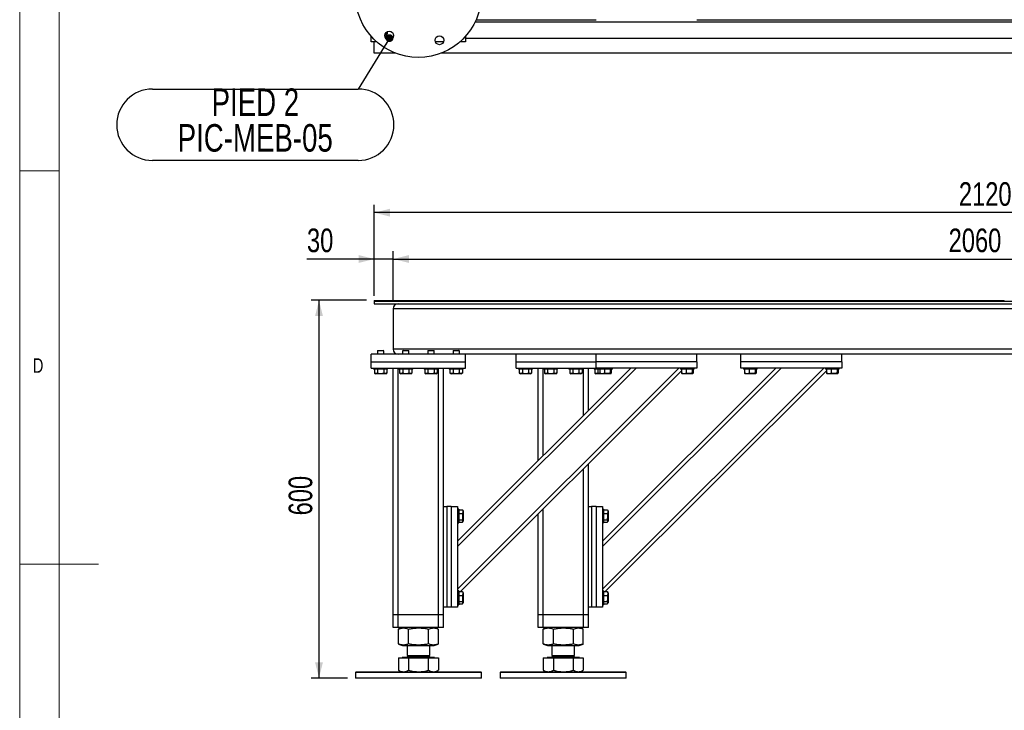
# Model space of a CAD drawing. Header units: millimetres. Extents: x 5 to 589, y 5 to 415.
# Tile 2 of 45: x 5 to 130, y 191 to 279. Entities that reach past the tile are written whole.
import ezdxf

# ---------------------------------------------------------------- set-up
doc = ezdxf.new("R2010")
doc.units = ezdxf.units.MM
doc.layers.add('COTES', color=1, linetype='Continuous')
doc.layers.add('NOTES', color=6, linetype='Continuous')
doc.layers.add('TRAIT-FORT', color=4, linetype='Continuous', lineweight=25)
doc.styles.add('SLDTEXTSTYLE0', font='TXT', dxfattribs={"width": 0.75})
doc.dimstyles.new('SLDDIMSTYLE0', dxfattribs={"dimtxt": 3, "dimasz": 2, "dimexe": 0, "dimexo": 0.0625, "dimgap": 0.75, "dimtad": 1, "dimlfac": 12.5, "dimrnd": 1e-09, "dimzin": 12, "dimdsep": 46, "dimtxsty": 'SLDTEXTSTYLE0', "dimsah": 1, "dimcen": 0.09, "dimadec": 0, "dimazin": 3, "dimtfac": 1, "dimtmove": 0, "dimatfit": 0, "dimfxl": 0, "dimfrac": 2, "dimtolj": 1, "dimtzin": 12, "dimarcsym": 0})
doc.dimstyles.new('SLDDIMSTYLE1', dxfattribs={"dimtxt": 3, "dimasz": 2, "dimexe": 0, "dimexo": 0.0625, "dimgap": 0.75, "dimtad": 1, "dimlfac": 12.5, "dimrnd": 1e-09, "dimzin": 12, "dimdsep": 46, "dimtxsty": 'SLDTEXTSTYLE0', "dimsah": 1, "dimcen": 0.09, "dimadec": 0, "dimazin": 3, "dimtfac": 1, "dimtofl": 0, "dimtmove": 0, "dimatfit": 3, "dimfxl": 0, "dimfrac": 2, "dimtolj": 1, "dimtzin": 12, "dimarcsym": 0})
doc.dimstyles.new('SLDDIMSTYLE2', dxfattribs={"dimtxt": 0.18, "dimasz": 1, "dimexe": 0, "dimexo": 0.0625, "dimgap": 0, "dimtad": 0, "dimtih": 1, "dimtoh": 1, "dimdec": 0, "dimrnd": 1e-09, "dimzin": 0, "dimdsep": 46, "dimtxsty": 'Standard', "dimblk1": 'DOT', "dimblk2": 'DOT', "dimsah": 1, "dimcen": 0.09, "dimadec": 0, "dimazin": 0, "dimtfac": 1, "dimtdec": 0, "dimtofl": 0, "dimtmove": 0, "dimatfit": 3, "dimldrblk": 'DOT', "dimfxl": 0, "dimfrac": 2, "dimtolj": 1, "dimtzin": 0, "dimarcsym": 0})

# ---------------------------------------------------------------- blocks, each defined once
blk = doc.blocks.new('_D')
at = {"layer": 'COTES', "color": 1}
for p, q in [((50.03, 244.41), (50.03, 249.78)), ((52.43, 243.45), (52.43, 249.78)), ((50.03, 248.78), (41.48, 248.78)), ((52.43, 248.78), (50.03, 248.78)), ((52.43, 248.78), (55.43, 248.78))]:
    blk.add_line(p, q, dxfattribs=at)
for points in [[(50.03, 248.78), (48.03, 249.28), (48.03, 248.28)], [(52.43, 248.78), (54.43, 248.28), (54.43, 249.28)]]:
    blk.add_solid(points, dxfattribs=at)
at = {"layer": 'COTES', "color": 1, "insert": (41.48, 252.65), "char_height": 3, "attachment_point": 1, "style": 'SLDTEXTSTYLE0'}
blk.add_mtext('30', dxfattribs=at)
blk = doc.blocks.new('_D_1')
at = {"layer": 'COTES', "color": 1}
for p, q in [((52.43, 243.45), (52.43, 249.78)), ((217.23, 243.45), (217.23, 249.78)), ((52.43, 248.78), (217.23, 248.78))]:
    blk.add_line(p, q, dxfattribs=at)
for points in [[(52.43, 248.78), (54.43, 248.28), (54.43, 249.28)], [(217.23, 248.78), (215.23, 249.28), (215.23, 248.28)]]:
    blk.add_solid(points, dxfattribs=at)
at = {"layer": 'COTES', "color": 1, "char_height": 3, "attachment_point": 1, "style": 'SLDTEXTSTYLE0'}
for s, insert in [('2060', (122.96, 252.65)), ('CADRE', (132.95, 252.65))]:
    blk.add_mtext(s, dxfattribs=dict(at, insert=insert))
blk = doc.blocks.new('_D_3')
at = {"layer": 'COTES', "color": 1}
for p, q in [((50.03, 244.09), (50.03, 255.67)), ((219.63, 244.09), (219.63, 255.67)), ((219.63, 254.67), (50.03, 254.67))]:
    blk.add_line(p, q, dxfattribs=at)
for points in [[(50.03, 254.67), (52.03, 254.17), (52.03, 255.17)], [(219.63, 254.67), (217.63, 255.17), (217.63, 254.17)]]:
    blk.add_solid(points, dxfattribs=at)
at = {"layer": 'COTES', "color": 1, "char_height": 3, "attachment_point": 1, "style": 'SLDTEXTSTYLE0'}
for s, insert in [('2120', (124.26, 258.54)), ('TOLES', (134.25, 258.54))]:
    blk.add_mtext(s, dxfattribs=dict(at, insert=insert))
blk = doc.blocks.new('_D_4')
at = {"layer": 'COTES', "color": 1}
for p, q in [((49.03, 243.53), (42.01, 243.53)), ((43.01, 195.53), (43.01, 243.53)), ((46.63, 195.53), (42.01, 195.53))]:
    blk.add_line(p, q, dxfattribs=at)
for points in [[(43.01, 243.53), (42.51, 241.53), (43.51, 241.53)], [(43.01, 195.53), (43.51, 197.53), (42.51, 197.53)]]:
    blk.add_solid(points, dxfattribs=at)
at = {"layer": 'COTES', "color": 1, "insert": (39.15, 216.2), "char_height": 3, "attachment_point": 1, "rotation": 90, "style": 'SLDTEXTSTYLE0'}
blk.add_mtext('600', dxfattribs=at)
blk = doc.blocks.new('SW_NOTE_7')
at = {"layer": 'NOTES', "color": 0}
for p, q in [((-26.12, 0), (0, 0)), ((0, -9.07), (-26.12, -9.07))]:
    blk.add_line(p, q, dxfattribs=at)
for centre, start, end in [((-26.12, -4.54), 90, 270), ((0, -4.54), 270, 90)]:
    blk.add_arc(centre, 4.54, start, end, dxfattribs=at)
at = {"layer": 'NOTES', "color": 0, "char_height": 3.5, "attachment_point": 2, "style": 'SLDTEXTSTYLE0'}
for s, insert in [('PIED 2', (-13.05, 0.07)), ('PIC-MEB-05', (-13.07, -4.46))]:
    blk.add_mtext(s, dxfattribs=dict(at, insert=insert))
blk = doc.blocks.new('_Dot')
at = {"color": 0, "linetype": 'ByBlock', "lineweight": -2}
blk.add_line((-0.5, 0), (-1, 0), dxfattribs=at)
at = {"color": 0, "linetype": 'ByBlock', "const_width": 0.5}
blk.add_lwpolyline([(-0.25, 0, 1), (0.25, 0, 1)], format="xyb", close=True, dxfattribs=at)

msp = doc.modelspace()

# ---------------------------------------------------------------- linework, layer by layer
at = {"color": 7, "linetype": 'Continuous', "lineweight": 18}
for p, q in [((5, 415), (5, 5)), ((10, 410), (10, 10)), ((10, 260), (5, 260)), ((5, 210), (15, 210))]:
    msp.add_line(p, q, dxfattribs=at)
at = {"layer": 'TRAIT-FORT', "color": 4, "linetype": 'Continuous', "lineweight": 25}
for p, q in [((131.64401, 278.87318), (62.81197, 278.87318)), ((62.96011, 279.19318), (78.18799, 279.19318)), ((90.98799, 279.19318), (131.49587, 279.19318)), ((49.62799, 276.39318), (49.62799, 277.10168)), ((50.33649, 276.39318), (49.62799, 276.39318)), ((50.02799, 274.95286), (50.02799, 276.39318)), ((58.82851, 276.39318), (57.77093, 276.39318)), ((61.62799, 276.39318), (60.91949, 276.39318)), ((61.62799, 277.10168), (61.62799, 276.39318)), ((132.82799, 276.79318), (61.62799, 276.79318)), ((52.68832, 274.95286), (50.02799, 274.95286)), ((135.88832, 274.95286), (58.56766, 274.95286)), ((50.02785, 243.52834), (130.02785, 243.52834)), ((50.02785, 243.52834), (50.02785, 243.40834)), ((50.02785, 243.40834), (130.02785, 243.40834)), ((50.02785, 243.40834), (50.02785, 243.08834)), ((50.02785, 243.40834), (138.8279, 243.40834)), ((50.02785, 243.08834), (138.8279, 243.08834)), ((130.02785, 243.40834), (130.02785, 243.52834)), ((52.42776, 242.44834), (52.42776, 237.32834)), ((217.22817, 242.44834), (52.42776, 242.44834)), ((49.62807, 235.72834), (49.62807, 236.68834)), ((61.6282, 236.68834), (49.62807, 236.68834)), ((50.48379, 237.16834), (50.42824, 237.11234)), ((50.42824, 237.11234), (50.42824, 236.68834)), ((51.2278, 237.11234), (50.42824, 237.11234)), ((50.48379, 237.16834), (51.17226, 237.16834)), ((51.2278, 237.11234), (51.17226, 237.16834)), ((51.2278, 236.68834), (51.2278, 237.11234)), ((217.22817, 237.32834), (52.42776, 237.32834)), ((52.98806, 236.69336), (52.98806, 236.68834)), ((53.68386, 237.16834), (53.62771, 237.11234)), ((53.62771, 237.11234), (53.62771, 236.68834)), ((54.42788, 237.11234), (53.62771, 237.11234)), ((53.68386, 237.16834), (54.37173, 237.16834)), ((54.42788, 237.11234), (54.37173, 237.16834)), ((54.42788, 236.68834), (54.42788, 237.11234)), ((56.88393, 237.16834), (56.82778, 237.11234)), ((56.82778, 237.11234), (56.82778, 236.68834)), ((57.62795, 237.11234), (56.82778, 237.11234)), ((56.88393, 237.16834), (57.5718, 237.16834)), ((57.62795, 237.11234), (57.5718, 237.16834)), ((57.62795, 236.68834), (57.62795, 237.11234)), ((60.08401, 237.16834), (60.02785, 237.11234)), ((60.02785, 237.11234), (60.02785, 236.68834)), ((60.82802, 237.11234), (60.02785, 237.11234)), ((60.08401, 237.16834), (60.77187, 237.16834)), ((60.82802, 237.11234), (60.77187, 237.16834)), ((60.82802, 236.68834), (60.82802, 237.11234)), ((78.18825, 236.68834), (61.6282, 236.68834)), ((61.6282, 235.72834), (61.6282, 236.68834)), ((68.02773, 235.72834), (68.02773, 236.68834)), ((90.98794, 236.68834), (78.18825, 236.68834)), ((78.18825, 235.72834), (78.18825, 236.68834)), ((132.82815, 236.68834), (90.98794, 236.68834)), ((90.98794, 235.72834), (90.98794, 236.68834)), ((96.58791, 235.72834), (96.58791, 236.68834)), ((109.38821, 235.72834), (109.38821, 236.68834)), ((49.62807, 234.92834), (49.62807, 235.72834)), ((49.62807, 235.72834), (61.6282, 235.72834)), ((61.6282, 234.92834), (61.6282, 235.72834)), ((68.02773, 235.72834), (78.18825, 235.72834)), ((68.02773, 234.92834), (68.02773, 235.72834)), ((90.98794, 235.72834), (78.18825, 235.72834)), ((78.18825, 234.92834), (78.18825, 235.72834)), ((90.98794, 235.72834), (90.98794, 234.92834)), ((96.58791, 234.92834), (96.58791, 235.72834)), ((109.38821, 235.72834), (96.58791, 235.72834)), ((109.38821, 235.72834), (109.38821, 234.92834)), ((49.62807, 234.92834), (61.6282, 234.92834)), ((49.9479, 234.92834), (49.9479, 234.76834)), ((51.70815, 234.76834), (49.9479, 234.76834)), ((50.0425, 234.76834), (50.0425, 234.2887)), ((50.0425, 234.2887), (50.18227, 234.20834)), ((51.47378, 234.20834), (50.18227, 234.20834)), ((50.43557, 234.76834), (50.43557, 234.2887)), ((51.22048, 234.76834), (51.22048, 234.2887)), ((51.47378, 234.20834), (51.61294, 234.2887)), ((51.61294, 234.76834), (51.61294, 234.2887)), ((51.70815, 234.76834), (51.70815, 234.92834)), ((52.42776, 203.56834), (52.42776, 234.92834)), ((53.06801, 203.56834), (53.06801, 234.92834)), ((53.14797, 234.92834), (53.14797, 234.76834)), ((54.90822, 234.76834), (53.14797, 234.76834)), ((53.24258, 234.76834), (53.24258, 234.2887)), ((53.24258, 234.2887), (53.38174, 234.20834)), ((54.67385, 234.20834), (53.38174, 234.20834)), ((53.63564, 234.76834), (53.63564, 234.2887)), ((54.42055, 234.76834), (54.42055, 234.2887)), ((54.67385, 234.20834), (54.81301, 234.2887)), ((54.81301, 234.76834), (54.81301, 234.2887)), ((54.90822, 234.76834), (54.90822, 234.92834)), ((56.34804, 234.92834), (56.34804, 234.76834)), ((58.10769, 234.76834), (56.34804, 234.76834)), ((56.44265, 234.76834), (56.44265, 234.2887)), ((56.44265, 234.2887), (56.58181, 234.20834)), ((57.87392, 234.20834), (56.58181, 234.20834)), ((56.8351, 234.76834), (56.8351, 234.2887)), ((57.62063, 234.76834), (57.62063, 234.2887)), ((57.87392, 234.20834), (58.01308, 234.2887)), ((58.01308, 234.76834), (58.01308, 234.2887)), ((58.10769, 234.76834), (58.10769, 234.92834)), ((58.18825, 203.56834), (58.18825, 234.92834)), ((58.8279, 217.32834), (58.8279, 234.92834)), ((59.54812, 234.92834), (59.54812, 234.76834)), ((61.30776, 234.76834), (59.54812, 234.76834)), ((59.64272, 234.76834), (59.64272, 234.2887)), ((59.64272, 234.2887), (59.78188, 234.20834)), ((61.074, 234.20834), (59.78188, 234.20834)), ((60.03518, 234.76834), (60.03518, 234.2887)), ((60.58816, 212.23774), (83.27859, 234.92834)), ((60.58816, 206.80716), (88.70888, 234.92834)), ((60.58816, 212.91656), (82.59988, 234.92834)), ((60.8207, 234.76834), (60.8207, 234.2887)), ((60.96718, 206.50752), (89.04885, 234.58932)), ((61.074, 234.20834), (61.21316, 234.2887)), ((61.21316, 234.76834), (61.21316, 234.2887)), ((61.30776, 234.76834), (61.30776, 234.92834)), ((68.02773, 234.92834), (78.18825, 234.92834)), ((68.34817, 234.92834), (68.34817, 234.76834)), ((70.10781, 234.76834), (68.34817, 234.76834)), ((68.44277, 234.76834), (68.44277, 234.2887)), ((68.44277, 234.2887), (68.58193, 234.20834)), ((69.87405, 234.20834), (68.58193, 234.20834)), ((68.83523, 234.76834), (68.83523, 234.2887)), ((69.62075, 234.76834), (69.62075, 234.2887)), ((69.87405, 234.20834), (70.01321, 234.2887)), ((70.01321, 234.76834), (70.01321, 234.2887)), ((70.10781, 234.76834), (70.10781, 234.92834)), ((70.82802, 223.15656), (70.82802, 234.92834)), ((71.46828, 223.79656), (71.46828, 234.92834)), ((71.54824, 234.92834), (71.54824, 234.76834)), ((73.30788, 234.76834), (71.54824, 234.76834)), ((71.64284, 234.76834), (71.64284, 234.2887)), ((71.64284, 234.2887), (71.782, 234.20834)), ((73.07412, 234.20834), (71.782, 234.20834)), ((72.0353, 234.76834), (72.0353, 234.2887)), ((72.82082, 234.76834), (72.82082, 234.2887)), ((73.07412, 234.20834), (73.21328, 234.2887)), ((73.21328, 234.76834), (73.21328, 234.2887)), ((73.30788, 234.76834), (73.30788, 234.92834)), ((74.7477, 234.92834), (74.7477, 234.76834)), ((76.50796, 234.76834), (74.74831, 234.76834)), ((74.84292, 234.76834), (74.84292, 234.2887)), ((74.84292, 234.2887), (74.98208, 234.20834)), ((76.27419, 234.20834), (74.98208, 234.20834)), ((75.23537, 234.76834), (75.23537, 234.2887)), ((76.02029, 234.76834), (76.02029, 234.2887)), ((76.27419, 234.20834), (76.41335, 234.2887)), ((76.41335, 234.76834), (76.41335, 234.2887)), ((76.50796, 234.76834), (76.50796, 234.92834)), ((76.58791, 228.91656), (76.58791, 234.92834)), ((77.22817, 229.55656), (77.22817, 234.92834)), ((77.94778, 234.92834), (77.94778, 234.76834)), ((78.50808, 234.76834), (77.94778, 234.76834)), ((78.04299, 234.76834), (78.04299, 234.2887)), ((78.04299, 234.2887), (78.18215, 234.20834)), ((78.74184, 234.20834), (78.18215, 234.20834)), ((90.98794, 234.92834), (78.18825, 234.92834)), ((78.43545, 234.76834), (78.43545, 234.2887)), ((78.50808, 234.92834), (78.50808, 234.76834)), ((79.22585, 234.76834), (78.50808, 234.76834)), ((78.64907, 234.76834), (78.64907, 234.2887)), ((78.69546, 234.23518), (78.74184, 234.20834)), ((78.97072, 234.20834), (78.74184, 234.20834)), ((80.03396, 234.20834), (78.97072, 234.20834)), ((78.98781, 206.80716), (107.10915, 234.92834)), ((78.98781, 212.91656), (100.99953, 234.92834)), ((78.98781, 212.23774), (101.67885, 234.92834)), ((80.26772, 234.76834), (79.22585, 234.76834)), ((79.24843, 234.76834), (79.24843, 234.2887)), ((79.36745, 206.50752), (107.44912, 234.58932)), ((79.98757, 234.76834), (79.98757, 234.2887)), ((80.03396, 234.20834), (80.08034, 234.23518)), ((80.12673, 234.76834), (80.12673, 234.2887)), ((80.26772, 234.76834), (80.26772, 234.92834)), ((88.90786, 234.92834), (88.90786, 234.76834)), ((89.62563, 234.76834), (88.90786, 234.76834)), ((89.04885, 234.76834), (89.04885, 234.2887)), ((89.09524, 234.23518), (89.14223, 234.20834)), ((89.37051, 234.20834), (89.14223, 234.20834)), ((90.43374, 234.20834), (89.37051, 234.20834)), ((90.66811, 234.76834), (89.62563, 234.76834)), ((89.64822, 234.76834), (89.64822, 234.2887)), ((90.38735, 234.76834), (90.38735, 234.2887)), ((90.43374, 234.20834), (90.48073, 234.23518)), ((90.52712, 234.76834), (90.52712, 234.2887)), ((90.66811, 234.76834), (90.66811, 234.92834)), ((109.38821, 234.92834), (96.58791, 234.92834)), ((96.90774, 234.92834), (96.90774, 234.76834)), ((97.62551, 234.76834), (96.90774, 234.76834)), ((97.04873, 234.76834), (97.04873, 234.2887)), ((97.09572, 234.23518), (97.14211, 234.20834)), ((97.37038, 234.20834), (97.14211, 234.20834)), ((98.43423, 234.20834), (97.37038, 234.20834)), ((98.66799, 234.76834), (97.62551, 234.76834)), ((97.64809, 234.76834), (97.64809, 234.2887)), ((98.38723, 234.76834), (98.38723, 234.2887)), ((98.43423, 234.20834), (98.48061, 234.23518)), ((98.527, 234.76834), (98.527, 234.2887)), ((98.66799, 234.76834), (98.66799, 234.92834)), ((107.30813, 234.92834), (107.30813, 234.76834)), ((108.02529, 234.76834), (107.30813, 234.76834)), ((107.44912, 234.76834), (107.44912, 234.2887)), ((107.49551, 234.23518), (107.54189, 234.20834)), ((107.77077, 234.20834), (107.54189, 234.20834)), ((108.83401, 234.20834), (107.77077, 234.20834)), ((109.06777, 234.76834), (108.02529, 234.76834)), ((108.04848, 234.76834), (108.04848, 234.2887)), ((108.78701, 234.76834), (108.78701, 234.2887)), ((108.83401, 234.20834), (108.88039, 234.23518)), ((108.92678, 234.76834), (108.92678, 234.2887)), ((109.06777, 234.76834), (109.06777, 234.92834)), ((77.22817, 217.32834), (77.22817, 222.76834)), ((76.58791, 203.56834), (76.58791, 222.12834)), ((58.8279, 204.52834), (58.8279, 217.32834)), ((58.8279, 217.32834), (59.22829, 217.32834)), ((59.22829, 217.32834), (59.22829, 204.52834)), ((59.78799, 217.32834), (59.22829, 217.32834)), ((59.78799, 217.32834), (59.78799, 204.52834)), ((59.78799, 217.32834), (60.58816, 217.32834)), ((60.58816, 217.32834), (60.58816, 204.52834)), ((60.74807, 217.00834), (60.58816, 217.00834)), ((60.74807, 217.00834), (60.74807, 216.46542)), ((60.74807, 216.90752), (61.2278, 216.90752)), ((60.74807, 216.46542), (60.74807, 215.24834)), ((60.74807, 216.43395), (61.2278, 216.43395)), ((61.2278, 216.90752), (61.251, 216.86655)), ((61.30776, 216.77434), (61.25405, 216.86806)), ((61.30776, 216.77434), (61.30776, 216.04856)), ((70.82802, 203.56834), (70.82802, 216.36834)), ((71.46828, 203.56834), (71.46828, 217.00834)), ((77.22817, 204.52834), (77.22817, 217.32834)), ((77.22817, 217.32834), (77.62795, 217.32834)), ((77.62795, 217.32834), (77.62795, 204.52834)), ((78.18825, 217.32834), (77.62795, 217.32834)), ((78.18825, 217.32834), (78.18825, 204.52834)), ((78.18825, 217.32834), (78.98781, 217.32834)), ((78.98781, 217.32834), (78.98781, 204.52834)), ((79.14773, 217.00834), (78.98781, 217.00834)), ((79.14773, 217.00834), (79.14773, 216.46542)), ((79.14773, 216.90752), (79.62746, 216.90752)), ((79.14773, 216.46542), (79.14773, 215.24834)), ((79.14773, 216.43395), (79.62746, 216.43395)), ((79.62746, 216.90752), (79.65127, 216.86655)), ((79.70803, 216.77434), (79.65371, 216.86806)), ((79.70803, 216.77434), (79.70803, 216.04856)), ((60.58816, 215.24834), (60.74807, 215.24834)), ((60.74807, 215.65477), (61.2278, 215.65477)), ((60.74807, 215.34915), (61.2278, 215.34915)), ((61.25405, 215.38861), (61.30776, 215.48234)), ((61.30776, 216.04856), (61.30776, 215.48234)), ((78.98781, 215.24834), (79.14773, 215.24834)), ((79.14773, 215.65477), (79.62746, 215.65477)), ((79.14773, 215.34915), (79.62746, 215.34915)), ((79.65371, 215.38861), (79.70803, 215.48234)), ((79.70803, 216.04856), (79.70803, 215.48234)), ((60.74807, 206.60834), (60.58816, 206.60834)), ((60.74807, 206.60834), (60.74807, 206.06542)), ((60.74807, 206.50752), (61.2278, 206.50752)), ((61.2278, 206.50752), (61.251, 206.46655)), ((61.30776, 206.37434), (61.25405, 206.46806)), ((61.30776, 206.37434), (61.30776, 205.64856)), ((79.14773, 206.60834), (78.98781, 206.60834)), ((79.14773, 206.60834), (79.14773, 206.06542)), ((79.14773, 206.50752), (79.62746, 206.50752)), ((79.62746, 206.50752), (79.65127, 206.46655)), ((79.70803, 206.37434), (79.65371, 206.46806)), ((79.70803, 206.37434), (79.70803, 205.64856)), ((60.74807, 206.06542), (60.74807, 204.84834)), ((60.74807, 206.03395), (61.2278, 206.03395)), ((60.74807, 205.25477), (61.2278, 205.25477)), ((61.25405, 204.98861), (61.30776, 205.08234)), ((61.30776, 205.64856), (61.30776, 205.08234)), ((79.14773, 206.06542), (79.14773, 204.84834)), ((79.14773, 206.03395), (79.62746, 206.03395)), ((79.14773, 205.25477), (79.62746, 205.25477)), ((79.65371, 204.98861), (79.70803, 205.08234)), ((79.70803, 205.64856), (79.70803, 205.08234)), ((59.22829, 204.52834), (58.8279, 204.52834)), ((58.8279, 203.56834), (58.8279, 204.52834)), ((59.78799, 204.52834), (59.22829, 204.52834)), ((60.58816, 204.52834), (59.78799, 204.52834)), ((60.58816, 204.84834), (60.74807, 204.84834)), ((60.74807, 204.94915), (61.2278, 204.94915)), ((77.62795, 204.52834), (77.22817, 204.52834)), ((77.22817, 203.56834), (77.22817, 204.52834)), ((78.18825, 204.52834), (77.62795, 204.52834)), ((78.98781, 204.52834), (78.18825, 204.52834)), ((78.98781, 204.84834), (79.14773, 204.84834)), ((79.14773, 204.94915), (79.62746, 204.94915)), ((52.42776, 201.96834), (52.42776, 203.56834)), ((53.06801, 203.56834), (52.42776, 203.56834)), ((53.06801, 201.96834), (53.06801, 203.56834)), ((58.18825, 203.56834), (53.06801, 203.56834)), ((58.18825, 201.96834), (58.18825, 203.56834)), ((58.8279, 203.56834), (58.18825, 203.56834)), ((58.8279, 201.96834), (58.8279, 203.56834)), ((70.82802, 201.96834), (70.82802, 203.56834)), ((71.46828, 203.56834), (70.82802, 203.56834)), ((71.46828, 201.96834), (71.46828, 203.56834)), ((76.58791, 203.56834), (71.46828, 203.56834)), ((76.58791, 201.96834), (76.58791, 203.56834)), ((77.22817, 203.56834), (76.58791, 203.56834)), ((77.22817, 201.96834), (77.22817, 203.56834)), ((53.06801, 201.96834), (52.42776, 201.96834)), ((58.18825, 201.96834), (53.06801, 201.96834)), ((53.10708, 201.76436), (53.08755, 201.75743)), ((53.08755, 199.85925), (53.08755, 201.75743)), ((53.6094, 201.96834), (53.10525, 201.76447)), ((54.38454, 199.85925), (54.38454, 201.75743)), ((56.92483, 199.85925), (56.92483, 201.75743)), ((58.15102, 201.76447), (57.64626, 201.96834)), ((58.16811, 199.85925), (58.16811, 201.75743)), ((58.8279, 201.96834), (58.18825, 201.96834)), ((71.46828, 201.96834), (70.82802, 201.96834)), ((76.58791, 201.96834), (71.46828, 201.96834)), ((71.50735, 201.76436), (71.48781, 201.75743)), ((71.48781, 199.85925), (71.48781, 201.75743)), ((72.00967, 201.96834), (71.5049, 201.76447)), ((72.78481, 199.85925), (72.78481, 201.75743)), ((75.32448, 199.85925), (75.32448, 201.75743)), ((76.55068, 201.76447), (76.04653, 201.96834)), ((76.56838, 199.85925), (76.56838, 201.75743)), ((77.22817, 201.96834), (76.58791, 201.96834)), ((53.08755, 199.85925), (53.10708, 199.85261)), ((53.10525, 199.8522), (53.6094, 199.64834)), ((53.6094, 199.64834), (54.64028, 199.64834)), ((54.18801, 199.64834), (54.18801, 198.38154)), ((54.64028, 199.64834), (57.64626, 199.64834)), ((57.06826, 198.38154), (57.06826, 199.64834)), ((57.64626, 199.64834), (58.15102, 199.8522)), ((71.48781, 199.85925), (71.50735, 199.85261)), ((71.5049, 199.8522), (72.00967, 199.64834)), ((72.00967, 199.64834), (73.03994, 199.64834)), ((72.58828, 199.64834), (72.58828, 198.38154)), ((73.03994, 199.64834), (76.04653, 199.64834)), ((75.46792, 198.38154), (75.46792, 199.64834)), ((76.04653, 199.64834), (76.55068, 199.8522)), ((53.08755, 198.11234), (53.08755, 196.52483)), ((53.08755, 198.11234), (54.38454, 198.11234)), ((53.58376, 198.12834), (53.58376, 198.11234)), ((57.67251, 198.12834), (53.58376, 198.12834)), ((54.36135, 198.38154), (54.18801, 198.20834)), ((54.18801, 198.38154), (57.06826, 198.38154)), ((54.18801, 198.20834), (57.06826, 198.20834)), ((54.38454, 198.11234), (54.38454, 196.52483)), ((54.38454, 198.11234), (56.92483, 198.11234)), ((57.06826, 198.20834), (56.89492, 198.38154)), ((56.92483, 196.52483), (56.92483, 198.11234)), ((56.92483, 198.11234), (58.16811, 198.11234)), ((57.67251, 198.11234), (57.67251, 198.12834)), ((58.16811, 198.11234), (58.16811, 196.52483)), ((71.48781, 198.11234), (71.48781, 196.52483)), ((71.48781, 198.11234), (72.78481, 198.11234)), ((71.98342, 198.12834), (71.98342, 198.11234)), ((76.07217, 198.12834), (71.98342, 198.12834)), ((72.76101, 198.38154), (72.58828, 198.20834)), ((72.58828, 198.38154), (75.46792, 198.38154)), ((72.58828, 198.20834), (75.46792, 198.20834)), ((72.78481, 198.11234), (72.78481, 196.52483)), ((72.78481, 198.11234), (75.32448, 198.11234)), ((75.46792, 198.20834), (75.29458, 198.38154)), ((75.32448, 196.52483), (75.32448, 198.11234)), ((75.32448, 198.11234), (76.56838, 198.11234)), ((76.07217, 198.11234), (76.07217, 198.12834)), ((76.56838, 198.11234), (76.56838, 196.52483)), ((47.70791, 196.32834), (47.62795, 196.24834)), ((47.70791, 196.32834), (63.54775, 196.32834)), ((53.10525, 196.51683), (53.08755, 196.52483)), ((53.10403, 196.5153), (53.42812, 196.32834)), ((57.82815, 196.32834), (58.15163, 196.5153)), ((63.62771, 196.24834), (63.54775, 196.32834)), ((66.10818, 196.32834), (66.02822, 196.24834)), ((66.10818, 196.32834), (81.94802, 196.32834)), ((71.5049, 196.51683), (71.48781, 196.52483)), ((71.50429, 196.5153), (71.82778, 196.32834)), ((76.2278, 196.32834), (76.5519, 196.5153)), ((82.02798, 196.24834), (81.94802, 196.32834)), ((47.62795, 196.24834), (47.62795, 195.52834)), ((63.62771, 196.24834), (47.62795, 196.24834)), ((62.89773, 195.52834), (47.62795, 195.52834)), ((63.62771, 195.52834), (62.89773, 195.52834)), ((63.62771, 195.52834), (63.62771, 196.24834)), ((66.02822, 196.24834), (66.02822, 195.52834)), ((82.02798, 196.24834), (66.02822, 196.24834)), ((81.29739, 195.52834), (66.02822, 195.52834)), ((82.02798, 195.52834), (81.29739, 195.52834)), ((82.02798, 195.52834), (82.02798, 196.24834))]:
    msp.add_line(p, q, dxfattribs=at)
for centre, radius in [((55.62799, 282.39318), 8), ((51.92735, 277.17156), 0.56), ((58.29972, 276.57752), 0.56)]:
    msp.add_circle(centre, radius, dxfattribs=at)
for centre, radius, start, end in [((50.82799, 277.59318), 0.88, 312.0467824, 5.9886476), ((50.82799, 277.59318), 0.646, 327.4192193, 350.6162416), ((53.06799, 242.44834), 0.64, 90, 180), ((53.06799, 237.32834), 0.64, 180, 270), ((54.10799, 198.20834), 0.08, 270, 360), ((57.14799, 198.20834), 0.08, 180, 270), ((72.50799, 198.20834), 0.08, 270, 360), ((75.54799, 198.20834), 0.08, 180, 270)]:
    msp.add_arc(centre, radius, start, end, dxfattribs=at)
for points, knots in [([(51.37643, 277.1831), (51.39456, 277.2145), (51.44319, 277.29874), (51.52323, 277.43736), (51.58302, 277.54092), (51.61319, 277.59318)], [0, 0, 0, 0, 0.227479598, 0.610200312, 1, 1, 1, 1]), ([(50.43557, 234.2887), (50.40137, 234.27116), (50.33227, 234.23571), (50.23012, 234.22271), (50.13314, 234.24181), (50.07292, 234.27297), (50.0425, 234.2887)], [0, 0, 0, 0, 0.264698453, 0.534956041, 0.765049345, 1, 1, 1, 1]), ([(50.43557, 234.2887), (50.50373, 234.27116), (50.64151, 234.2357), (50.84561, 234.22272), (51.04064, 234.24176), (51.16017, 234.27296), (51.22048, 234.2887)], [0, 0, 0, 0, 0.264746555, 0.535155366, 0.765465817, 1, 1, 1, 1]), ([(51.61294, 234.2887), (51.56295, 234.2644), (51.48028, 234.22421), (51.36101, 234.22797), (51.2799, 234.25581), (51.23366, 234.28141), (51.22048, 234.2887)], [0, 0, 0, 0, 0.385576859, 0.637569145, 0.89667809, 1, 1, 1, 1]), ([(53.63564, 234.2887), (53.60143, 234.27116), (53.53228, 234.23571), (53.43038, 234.22272), (53.33242, 234.24175), (53.2727, 234.27296), (53.24258, 234.2887)], [0, 0, 0, 0, 0.264696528, 0.534952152, 0.765424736, 1, 1, 1, 1]), ([(53.63564, 234.2887), (53.7038, 234.27116), (53.84159, 234.2357), (54.04568, 234.22272), (54.24072, 234.24176), (54.36025, 234.27296), (54.42055, 234.2887)], [0, 0, 0, 0, 0.264746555, 0.535155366, 0.765465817, 1, 1, 1, 1]), ([(54.81301, 234.2887), (54.76302, 234.2644), (54.68036, 234.22421), (54.56109, 234.22797), (54.47997, 234.25581), (54.43373, 234.28141), (54.42055, 234.2887)], [0, 0, 0, 0, 0.385576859, 0.637569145, 0.89667809, 1, 1, 1, 1]), ([(56.8351, 234.2887), (56.80114, 234.27116), (56.73243, 234.23568), (56.63042, 234.22273), (56.5325, 234.24175), (56.47278, 234.27296), (56.44265, 234.2887)], [0, 0, 0, 0, 0.264421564, 0.534778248, 0.765337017, 1, 1, 1, 1]), ([(56.8351, 234.2887), (56.90327, 234.27116), (57.04105, 234.23569), (57.24535, 234.22274), (57.44059, 234.2417), (57.56032, 234.27296), (57.62063, 234.2887)], [0, 0, 0, 0, 0.264544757, 0.534747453, 0.765644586, 1, 1, 1, 1]), ([(58.01308, 234.2887), (57.96309, 234.2644), (57.88043, 234.22421), (57.76116, 234.22797), (57.68004, 234.25581), (57.63381, 234.28141), (57.62063, 234.2887)], [0, 0, 0, 0, 0.385576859, 0.637569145, 0.89667809, 1, 1, 1, 1]), ([(60.03518, 234.2887), (60.00121, 234.27116), (59.93251, 234.23568), (59.8305, 234.22273), (59.73258, 234.24175), (59.67285, 234.27296), (59.64272, 234.2887)], [0, 0, 0, 0, 0.264421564, 0.534778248, 0.765337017, 1, 1, 1, 1]), ([(60.03518, 234.2887), (60.10334, 234.27116), (60.24113, 234.23569), (60.44542, 234.22274), (60.64067, 234.2417), (60.76039, 234.27296), (60.8207, 234.2887)], [0, 0, 0, 0, 0.264544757, 0.534747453, 0.765644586, 1, 1, 1, 1]), ([(61.21316, 234.2887), (61.16317, 234.2644), (61.0805, 234.22421), (60.96123, 234.22797), (60.88012, 234.25581), (60.83388, 234.28141), (60.8207, 234.2887)], [0, 0, 0, 0, 0.385576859, 0.637569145, 0.89667809, 1, 1, 1, 1]), ([(68.83523, 234.2887), (68.80126, 234.27116), (68.73256, 234.23568), (68.63055, 234.22273), (68.53263, 234.24175), (68.4729, 234.27296), (68.44277, 234.2887)], [0, 0, 0, 0, 0.264421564, 0.534778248, 0.765337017, 1, 1, 1, 1]), ([(68.83523, 234.2887), (68.90339, 234.27116), (69.04117, 234.23571), (69.24527, 234.22271), (69.44049, 234.24182), (69.56024, 234.27297), (69.62075, 234.2887)], [0, 0, 0, 0, 0.264549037, 0.5347561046, 0.7648947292, 1, 1, 1, 1]), ([(70.01321, 234.2887), (69.96334, 234.26441), (69.88083, 234.22421), (69.76043, 234.22793), (69.68019, 234.25584), (69.63395, 234.28141), (69.62075, 234.2887)], [0, 0, 0, 0, 0.385574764, 0.637949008, 0.896678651, 1, 1, 1, 1]), ([(72.0353, 234.2887), (72.00133, 234.27116), (71.93263, 234.23568), (71.83062, 234.22273), (71.7327, 234.24175), (71.67297, 234.27296), (71.64284, 234.2887)], [0, 0, 0, 0, 0.264421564, 0.534778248, 0.765337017, 1, 1, 1, 1]), ([(72.0353, 234.2887), (72.10346, 234.27116), (72.24125, 234.23571), (72.44534, 234.22271), (72.64056, 234.24182), (72.76031, 234.27297), (72.82082, 234.2887)], [0, 0, 0, 0, 0.264549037, 0.5347561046, 0.7648947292, 1, 1, 1, 1]), ([(73.21328, 234.2887), (73.16341, 234.26441), (73.0809, 234.22421), (72.9605, 234.22793), (72.88026, 234.25584), (72.83402, 234.28141), (72.82082, 234.2887)], [0, 0, 0, 0, 0.385574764, 0.637949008, 0.896678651, 1, 1, 1, 1]), ([(75.23537, 234.2887), (75.2014, 234.27116), (75.1327, 234.23568), (75.03069, 234.22273), (74.93277, 234.24175), (74.87304, 234.27296), (74.84292, 234.2887)], [0, 0, 0, 0, 0.264421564, 0.534778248, 0.765337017, 1, 1, 1, 1]), ([(75.23537, 234.2887), (75.30354, 234.27116), (75.44132, 234.2357), (75.64541, 234.22272), (75.84045, 234.24176), (75.95998, 234.27296), (76.02029, 234.2887)], [0, 0, 0, 0, 0.264746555, 0.535155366, 0.765465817, 1, 1, 1, 1]), ([(76.41335, 234.2887), (76.3635, 234.26441), (76.28102, 234.22422), (76.16046, 234.22791), (76.08063, 234.25592), (76.03371, 234.28141), (76.02029, 234.2887)], [0, 0, 0, 0, 0.385431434, 0.637711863, 0.896345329, 1, 1, 1, 1]), ([(78.43545, 234.2887), (78.40125, 234.27116), (78.33214, 234.23571), (78.23004, 234.22271), (78.13295, 234.24178), (78.07317, 234.27296), (78.04299, 234.2887)], [0, 0, 0, 0, 0.264797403, 0.53515602, 0.76533534, 1, 1, 1, 1]), ([(78.43545, 234.2887), (78.50341, 234.26914), (78.59069, 234.24402), (78.68096, 234.23954), (78.70095, 234.23855)], [0, 0, 0, 0, 0.778591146, 1, 1, 1, 1]), ([(78.69668, 234.2377), (78.69159, 234.23998), (78.67568, 234.24713), (78.65984, 234.27187), (78.64907, 234.2887)], [0, 0, 0, 0, 0.319798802, 1, 1, 1, 1]), ([(78.64907, 234.2887), (78.72528, 234.26441), (78.85133, 234.22422), (79.03425, 234.22792), (79.15715, 234.25591), (79.22813, 234.28141), (79.24843, 234.2887)], [0, 0, 0, 0, 0.385427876, 0.63751952, 0.896313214, 1, 1, 1, 1]), ([(79.98757, 234.2887), (79.92324, 234.27116), (79.79341, 234.23576), (79.60118, 234.22273), (79.41757, 234.2417), (79.30509, 234.27296), (79.24843, 234.2887)], [0, 0, 0, 0, 0.265199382, 0.53524939, 0.765895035, 1, 1, 1, 1]), ([(79.98757, 234.2887), (79.99942, 234.27116), (80.02339, 234.23569), (80.06032, 234.22272), (80.09469, 234.24177), (80.11599, 234.27296), (80.12673, 234.2887)], [0, 0, 0, 0, 0.264572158, 0.534974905, 0.765325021, 1, 1, 1, 1]), ([(89.09707, 234.2377), (89.09174, 234.23998), (89.07511, 234.24712), (89.05948, 234.27187), (89.04885, 234.2887)], [0, 0, 0, 0, 0.320065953, 1, 1, 1, 1]), ([(89.04885, 234.2887), (89.12508, 234.2644), (89.25118, 234.22419), (89.43397, 234.22799), (89.55755, 234.25575), (89.62814, 234.2814), (89.64822, 234.2887)], [0, 0, 0, 0, 0.385423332, 0.637512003, 0.896879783, 1, 1, 1, 1]), ([(90.38735, 234.2887), (90.32324, 234.27116), (90.19351, 234.23566), (90.00125, 234.22271), (89.81767, 234.24181), (89.70509, 234.27296), (89.64822, 234.2887)], [0, 0, 0, 0, 0.26449551, 0.535264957, 0.765192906, 1, 1, 1, 1]), ([(90.38735, 234.2887), (90.39955, 234.27116), (90.4242, 234.23571), (90.45965, 234.22272), (90.49533, 234.24176), (90.51646, 234.27296), (90.52712, 234.2887)], [0, 0, 0, 0, 0.264669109, 0.534900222, 0.765356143, 1, 1, 1, 1]), ([(97.09695, 234.2377), (97.09162, 234.23998), (97.07499, 234.24712), (97.05936, 234.27187), (97.04873, 234.2887)], [0, 0, 0, 0, 0.320065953, 1, 1, 1, 1]), ([(97.04873, 234.2887), (97.12518, 234.2644), (97.25155, 234.22423), (97.43444, 234.22795), (97.55751, 234.25579), (97.62801, 234.28141), (97.64809, 234.2887)], [0, 0, 0, 0, 0.385999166, 0.638088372, 0.896879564, 1, 1, 1, 1]), ([(98.38723, 234.2887), (98.32311, 234.27116), (98.19353, 234.23571), (98.00144, 234.22273), (97.81769, 234.24176), (97.70496, 234.27296), (97.64809, 234.2887)], [0, 0, 0, 0, 0.2644960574, 0.5345464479, 0.7651924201, 1, 1, 1, 1]), ([(98.38723, 234.2887), (98.39934, 234.27116), (98.42382, 234.2357), (98.46056, 234.22272), (98.49497, 234.24177), (98.51626, 234.27296), (98.527, 234.2887)], [0, 0, 0, 0, 0.264669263, 0.535036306, 0.765356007, 1, 1, 1, 1]), ([(107.49673, 234.2377), (107.49164, 234.23998), (107.47572, 234.24713), (107.45989, 234.27187), (107.44912, 234.2887)], [0, 0, 0, 0, 0.319798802, 1, 1, 1, 1]), ([(107.44912, 234.2887), (107.52532, 234.26441), (107.65137, 234.22422), (107.8343, 234.22792), (107.9572, 234.25591), (108.02818, 234.28141), (108.04848, 234.2887)], [0, 0, 0, 0, 0.385427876, 0.63751952, 0.896313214, 1, 1, 1, 1]), ([(108.78701, 234.2887), (108.72289, 234.27116), (108.59331, 234.2357), (108.40122, 234.22274), (108.21762, 234.2417), (108.10514, 234.27296), (108.04848, 234.2887)], [0, 0, 0, 0, 0.264681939, 0.534922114, 0.765730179, 1, 1, 1, 1]), ([(108.78701, 234.2887), (108.79912, 234.27116), (108.8236, 234.2357), (108.86034, 234.22272), (108.89475, 234.24177), (108.91604, 234.27296), (108.92678, 234.2887)], [0, 0, 0, 0, 0.264669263, 0.535036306, 0.765356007, 1, 1, 1, 1]), ([(61.2278, 216.90752), (61.24513, 216.86642), (61.28015, 216.7833), (61.29408, 216.66018), (61.27434, 216.54257), (61.24341, 216.47037), (61.2278, 216.43395)], [0, 0, 0, 0, 0.264525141, 0.53490436, 0.765405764, 1, 1, 1, 1]), ([(61.2278, 215.65477), (61.25179, 215.75391), (61.29147, 215.91789), (61.28879, 216.15573), (61.25995, 216.31554), (61.23494, 216.40768), (61.2278, 216.43395)], [0, 0, 0, 0, 0.385505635, 0.637641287, 0.896653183, 1, 1, 1, 1]), ([(79.62746, 216.90752), (79.64514, 216.86643), (79.68086, 216.78336), (79.69321, 216.66019), (79.67501, 216.5425), (79.64341, 216.47036), (79.62746, 216.43395)], [0, 0, 0, 0, 0.264635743, 0.534905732, 0.765282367, 1, 1, 1, 1]), ([(79.62746, 215.65477), (79.6519, 215.75391), (79.69232, 215.91787), (79.68784, 216.15562), (79.66072, 216.31575), (79.63485, 216.40769), (79.62746, 216.43395)], [0, 0, 0, 0, 0.38556483, 0.637651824, 0.896479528, 1, 1, 1, 1]), ([(61.2278, 215.34915), (61.24513, 215.37568), (61.28015, 215.42932), (61.29408, 215.50876), (61.27434, 215.58469), (61.24341, 215.63127), (61.2278, 215.65477)], [0, 0, 0, 0, 0.264535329, 0.534926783, 0.76538298, 1, 1, 1, 1]), ([(79.62746, 215.34915), (79.64513, 215.37567), (79.68085, 215.42928), (79.69321, 215.50875), (79.675, 215.58474), (79.64341, 215.63128), (79.62746, 215.65477)], [0, 0, 0, 0, 0.264645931, 0.534928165, 0.765259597, 1, 1, 1, 1]), ([(61.2278, 206.50752), (61.24513, 206.46642), (61.28015, 206.3833), (61.29408, 206.26018), (61.27434, 206.14256), (61.24341, 206.07037), (61.2278, 206.03395)], [0, 0, 0, 0, 0.264525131, 0.53490434, 0.765407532, 1, 1, 1, 1]), ([(79.62746, 206.50752), (79.64514, 206.46643), (79.68086, 206.38336), (79.69321, 206.26019), (79.67501, 206.14249), (79.64341, 206.07036), (79.62746, 206.03395)], [0, 0, 0, 0, 0.264635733, 0.534905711, 0.765284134, 1, 1, 1, 1]), ([(61.2278, 205.25477), (61.25179, 205.35391), (61.29147, 205.51789), (61.28879, 205.75573), (61.25995, 205.91554), (61.23494, 206.00768), (61.2278, 206.03395)], [0, 0, 0, 0, 0.385505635, 0.637641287, 0.896653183, 1, 1, 1, 1]), ([(61.2278, 204.94915), (61.24513, 204.97568), (61.28015, 205.02932), (61.29408, 205.10876), (61.27434, 205.18469), (61.24341, 205.23127), (61.2278, 205.25477)], [0, 0, 0, 0, 0.264535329, 0.534926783, 0.76538298, 1, 1, 1, 1]), ([(79.62746, 205.25477), (79.6519, 205.35391), (79.69232, 205.51787), (79.68784, 205.75562), (79.66072, 205.91575), (79.63485, 206.00769), (79.62746, 206.03395)], [0, 0, 0, 0, 0.38556483, 0.637651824, 0.896479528, 1, 1, 1, 1]), ([(79.62746, 204.94915), (79.64513, 204.97567), (79.68085, 205.02928), (79.69321, 205.10875), (79.675, 205.18474), (79.64341, 205.23128), (79.62746, 205.25477)], [0, 0, 0, 0, 0.264645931, 0.534928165, 0.765259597, 1, 1, 1, 1]), ([(53.08755, 201.75743), (53.17423, 201.78877), (53.33837, 201.84811), (53.57954, 201.89215), (53.79324, 201.89876), (53.99154, 201.87575), (54.18389, 201.83132), (54.31548, 201.78286), (54.38454, 201.75743)], [0, 0, 0, 0, 0.202119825, 0.382757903, 0.555312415, 0.692976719, 0.838865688, 1, 1, 1, 1]), ([(54.38454, 201.75743), (54.55402, 201.78877), (54.87508, 201.84814), (55.34734, 201.89215), (55.7665, 201.89878), (56.1553, 201.87572), (56.53232, 201.83138), (56.7898, 201.78287), (56.92483, 201.75743)], [0, 0, 0, 0, 0.201970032, 0.382605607, 0.555307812, 0.692919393, 0.838952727, 1, 1, 1, 1]), ([(56.92483, 201.75743), (57.00785, 201.78877), (57.16507, 201.84812), (57.39621, 201.89214), (57.60121, 201.89878), (57.79147, 201.87569), (57.96926, 201.83311), (58.08886, 201.78726), (58.14858, 201.76436)], [0, 0, 0, 0, 0.205299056, 0.38880572, 0.564143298, 0.704001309, 0.852200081, 1, 1, 1, 1]), ([(71.48781, 201.75743), (71.57427, 201.78877), (71.73803, 201.84814), (71.9791, 201.89215), (72.19358, 201.89877), (72.39177, 201.87575), (72.58417, 201.83132), (72.71575, 201.78286), (72.78481, 201.75743)], [0, 0, 0, 0, 0.201999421, 0.382637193, 0.55531317, 0.69297724, 0.838865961, 1, 1, 1, 1]), ([(72.78481, 201.75743), (72.95429, 201.78877), (73.27535, 201.84814), (73.7474, 201.89214), (74.16656, 201.89874), (74.55517, 201.87579), (74.93218, 201.83131), (75.18945, 201.78286), (75.32448, 201.75743)], [0, 0, 0, 0, 0.202017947, 0.382696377, 0.555201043, 0.693083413, 0.83891452, 1, 1, 1, 1]), ([(75.32448, 201.75743), (75.40752, 201.78877), (75.56478, 201.84812), (75.79573, 201.89215), (76.00156, 201.89878), (76.1917, 201.8757), (76.36954, 201.83311), (76.48913, 201.78726), (76.54885, 201.76436)], [0, 0, 0, 0, 0.205274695, 0.388759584, 0.564195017, 0.704036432, 0.852217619, 1, 1, 1, 1]), ([(54.38454, 199.85925), (54.29809, 199.82791), (54.13433, 199.76854), (53.89325, 199.72452), (53.67878, 199.71791), (53.48058, 199.74092), (53.28819, 199.78535), (53.1566, 199.83381), (53.08755, 199.85925)], [0, 0, 0, 0, 0.201999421, 0.382637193, 0.55531317, 0.69297724, 0.838865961, 1, 1, 1, 1]), ([(56.92483, 199.85925), (56.75514, 199.82791), (56.43388, 199.76858), (55.96163, 199.72453), (55.54267, 199.7179), (55.15407, 199.74096), (54.77705, 199.7853), (54.51957, 199.83381), (54.38454, 199.85925)], [0, 0, 0, 0, 0.202205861, 0.382842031, 0.555306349, 0.692918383, 0.838952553, 1, 1, 1, 1]), ([(58.14858, 199.85261), (58.07207, 199.82378), (57.92142, 199.76701), (57.69673, 199.7246), (57.49168, 199.71789), (57.30159, 199.74095), (57.11644, 199.7853), (56.99075, 199.83381), (56.92483, 199.85925)], [0, 0, 0, 0, 0.189393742, 0.372896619, 0.54823058, 0.688085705, 0.83639924, 1, 1, 1, 1]), ([(72.78481, 199.85925), (72.69813, 199.82791), (72.53399, 199.76856), (72.29281, 199.72453), (72.07912, 199.71791), (71.88082, 199.74092), (71.68846, 199.78535), (71.55688, 199.83381), (71.48781, 199.85925)], [0, 0, 0, 0, 0.202119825, 0.382757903, 0.555312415, 0.692976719, 0.838865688, 1, 1, 1, 1]), ([(75.32448, 199.85925), (75.15501, 199.82791), (74.83395, 199.76853), (74.36169, 199.72452), (73.94253, 199.71791), (73.55392, 199.74092), (73.17712, 199.78536), (72.91984, 199.83381), (72.78481, 199.85925)], [0, 0, 0, 0, 0.202017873, 0.382696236, 0.555439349, 0.693083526, 0.838914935, 1, 1, 1, 1]), ([(76.54885, 199.85261), (76.47232, 199.82378), (76.32165, 199.76701), (76.09712, 199.72459), (75.89132, 199.71789), (75.70115, 199.74092), (75.5169, 199.78536), (75.39072, 199.83381), (75.32448, 199.85925)], [0, 0, 0, 0, 0.189371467, 0.372852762, 0.548284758, 0.688123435, 0.836301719, 1, 1, 1, 1]), ([(53.08755, 196.52483), (53.19298, 196.47142), (53.35213, 196.3908), (53.57014, 196.33682), (53.68095, 196.33117), (53.73635, 196.32834)], [0, 0, 0, 0, 0.495311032, 0.747648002, 1, 1, 1, 1]), ([(53.73635, 196.32834), (53.84496, 196.33824), (54.0646, 196.35826), (54.27712, 196.4689), (54.38454, 196.52483)], [0, 0, 0, 0, 0.494509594, 1, 1, 1, 1]), ([(54.38454, 196.52483), (54.59068, 196.47141), (54.90193, 196.39075), (55.32914, 196.33682), (55.54614, 196.33117), (55.65468, 196.32834)], [0, 0, 0, 0, 0.495001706, 0.747398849, 1, 1, 1, 1]), ([(55.65468, 196.32834), (55.86741, 196.33825), (56.29778, 196.35831), (56.71422, 196.46891), (56.92483, 196.52483)], [0, 0, 0, 0, 0.494277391, 1, 1, 1, 1]), ([(56.92483, 196.52483), (57.02575, 196.47142), (57.17813, 196.39077), (57.38734, 196.33684), (57.49324, 196.33117), (57.54616, 196.32834)], [0, 0, 0, 0, 0.495299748, 0.747785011, 1, 1, 1, 1]), ([(57.54616, 196.32834), (57.65052, 196.33823), (57.8615, 196.35823), (58.06518, 196.4689), (58.16811, 196.52483)], [0, 0, 0, 0, 0.494625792, 1, 1, 1, 1]), ([(71.48781, 196.52483), (71.59299, 196.47142), (71.75178, 196.39077), (71.96981, 196.33683), (72.08061, 196.33117), (72.13601, 196.32834)], [0, 0, 0, 0, 0.495192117, 0.747588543, 1, 1, 1, 1]), ([(72.13601, 196.32834), (72.24458, 196.33825), (72.4642, 196.35829), (72.67714, 196.4689), (72.78481, 196.52483)], [0, 0, 0, 0, 0.494392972, 1, 1, 1, 1]), ([(72.78481, 196.52483), (72.99095, 196.47141), (73.3022, 196.39075), (73.72921, 196.33684), (73.946, 196.33117), (74.05434, 196.32834)], [0, 0, 0, 0, 0.495235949, 0.747752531, 1, 1, 1, 1]), ([(74.05434, 196.32834), (74.26727, 196.33823), (74.69766, 196.35821), (75.11408, 196.4689), (75.32448, 196.52483)], [0, 0, 0, 0, 0.494744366, 1, 1, 1, 1]), ([(75.32448, 196.52483), (75.42544, 196.47142), (75.57785, 196.39077), (75.78692, 196.33683), (75.89327, 196.33117), (75.94643, 196.32834)], [0, 0, 0, 0, 0.495185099, 0.747611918, 1, 1, 1, 1]), ([(75.94643, 196.32834), (76.05051, 196.33825), (76.26102, 196.35828), (76.46516, 196.4689), (76.56838, 196.52483)], [0, 0, 0, 0, 0.494397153, 1, 1, 1, 1])]:
    msp.add_open_spline(points, degree=3, knots=knots, dxfattribs=at)

# ---------------------------------------------------------------- block references
at = {"layer": 'NOTES', "color": 211}
msp.add_blockref('SW_NOTE_7', (47.97814, 270.38251), dxfattribs=at)

# ---------------------------------------------------------------- texts
at = {"layer": 'NOTES', "color": 211, "insert": (6.66667, 236.16802), "char_height": 1.85208, "attachment_point": 1, "style": 'SLDTEXTSTYLE0'}
msp.add_mtext('D', dxfattribs=at)

# ---------------------------------------------------------------- dimensions: what is measured, and where the dimension line sits
at = {"layer": 'COTES', "color": 1}
for base, p1, p2, text, picture, middle in [((50.02799, 254.67173), (219.62799, 243.08834), (50.02799, 243.08834), '<> TOLES', '_D_3', (134.82799, 254.67173)), ((217.22799, 248.77939), (52.42799, 242.44834), (217.22799, 242.44834), '<> CADRE', '_D_1', (134.82799, 248.77939))]:
    dim = msp.add_linear_dim(base=base, p1=p1, p2=p2, angle=0, text=text, dimstyle='SLDDIMSTYLE1', dxfattribs=at)
    dim.commit()
    dim.dimension.update_dxf_attribs({"geometry": picture, "text_midpoint": middle, "dimtype": 160})
dim = msp.add_linear_dim(base=(50.02799, 248.77939), p1=(52.42799, 242.44834), p2=(50.02799, 243.40834), dimstyle='SLDDIMSTYLE0', dxfattribs=at)
dim.commit()
dim.dimension.update_dxf_attribs({"geometry": '_D', "text_midpoint": (43.69483, 248.77939), "dimtype": 160})
dim = msp.add_linear_dim(base=(43.01365, 243.52834), p1=(47.62799, 195.52834), p2=(50.02799, 243.52834), angle=90, dimstyle='SLDDIMSTYLE1', dxfattribs=at)
dim.commit()
dim.dimension.update_dxf_attribs({"geometry": '_D_4', "text_midpoint": (43.01365, 219.52834), "dimtype": 160})

# ---------------------------------------------------------------- leaders
at = {"layer": 'NOTES', "color": 211}
msp.add_leader([(51.9595, 276.85049), (47.97814, 270.38251)], dimstyle='SLDDIMSTYLE2', dxfattribs=at)

doc.saveas('drawing.dxf')
